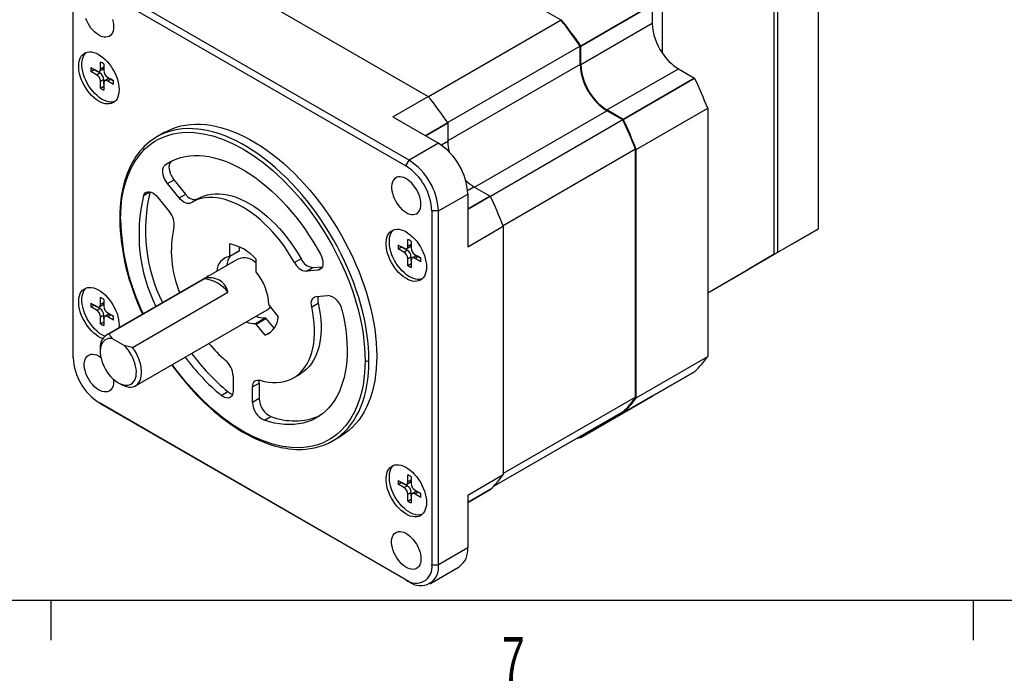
# Model space of a CAD drawing. Extents: x 11 to 421, y 5 to 275.
# Tile 2 of 13: x 64 to 118, y 6 to 41. Entities that reach past the tile are written whole.
import ezdxf
from ezdxf.enums import TextEntityAlignment as Align

# ---------------------------------------------------------------- set-up
doc = ezdxf.new("R2010")
doc.units = 0
doc.layers.get('0').update_dxf_attribs({"linetype": 'CONTINUOUS'})

msp = doc.modelspace()

# ---------------------------------------------------------------- linework, layer by layer
at = {"color": 7, "linetype": 'CONTINUOUS'}
for p, q in [((107.536, 30.131), (107.536, 48.503)), ((105.132, 28.743), (105.132, 47.116)), ((105.309, 47.218), (105.309, 28.845)), ((74.709, 44.044), (86.376, 37.308)), ((85.333, 33.849), (68.716, 43.442)), ((68.539, 43.135), (85.156, 33.543)), ((67.125, 23.13), (67.125, 42.319)), ((98.52, 42.278), (94.649, 40.043)), ((94.649, 40.043), (98.52, 42.278)), ((98.52, 42.278), (98.52, 41.257)), ((99.051, 42.707), (99.051, 39.676)), ((93.579, 41.437), (92.563, 42.023)), ((93.579, 41.437), (86.392, 37.288)), ((98.52, 41.257), (94.649, 39.022)), ((94.614, 40.043), (87.426, 35.894)), ((94.614, 39.043), (94.614, 40.043)), ((94.649, 39.022), (94.649, 40.043)), ((68.603, 38.812), (68.603, 39.172)), ((68.78, 39.07), (68.78, 38.71)), ((68.079, 38.869), (68.391, 38.689)), ((68.079, 38.665), (68.256, 38.767)), ((68.391, 38.485), (68.079, 38.665)), ((68.567, 38.587), (68.256, 38.767)), ((68.391, 38.485), (68.567, 38.587)), ((68.541, 38.674), (68.717, 38.776)), ((68.603, 38.812), (68.78, 38.914)), ((96.063, 36.573), (99.935, 38.808)), ((99.935, 38.808), (100.818, 38.298)), ((68.78, 38.22), (68.603, 38.118)), ((68.603, 37.758), (68.603, 38.118)), ((68.78, 38.016), (68.78, 38.22)), ((68.78, 38.016), (68.78, 37.656)), ((69.018, 38.255), (68.842, 38.153)), ((68.992, 38.342), (69.304, 38.162)), ((69.168, 38.24), (68.992, 38.138)), ((69.304, 37.958), (68.992, 38.138)), ((69.304, 38.162), (69.168, 38.24)), ((100.818, 38.298), (96.947, 36.063)), ((96.947, 36.063), (100.819, 38.297)), ((68.603, 37.758), (68.78, 37.86)), ((84.449, 36.196), (86.376, 37.308)), ((96.947, 36.063), (96.063, 36.573)), ((96.929, 36.032), (96.063, 36.532)), ((97.654, 34.43), (101.526, 36.665)), ((101.526, 36.665), (101.526, 23.192)), ((84.449, 36.196), (86.924, 34.767)), ((87.437, 35.879), (87.437, 34.859)), ((96.929, 36.032), (89.742, 31.883)), ((72.086, 35.361), (71.661, 35.116)), ((71.661, 35.116), (71.651, 35.109)), ((86.924, 34.767), (85.333, 33.849)), ((97.619, 34.439), (90.432, 30.29)), ((97.619, 20.988), (97.619, 34.439)), ((97.654, 20.957), (97.654, 34.43)), ((72.463, 33.805), (72.11, 33.6)), ((72.463, 33.805), (72.498, 33.829)), ((85.156, 33.543), (85.333, 33.849)), ((72.239, 32.586), (72.592, 32.79)), ((72.867, 31.805), (72.239, 32.586)), ((73.221, 32.009), (72.592, 32.79)), ((88.851, 32.409), (89.734, 31.899)), ((71.709, 31.832), (72.337, 31.05)), ((72.867, 31.805), (73.221, 32.009)), ((73.921, 31.773), (73.568, 31.569)), ((86.924, 31.093), (88.515, 32.012)), ((88.515, 32.012), (88.515, 29.154)), ((86.924, 31.093), (86.57, 31.093)), ((86.57, 31.093), (86.57, 11.904)), ((86.924, 11.904), (86.924, 31.093)), ((88.515, 29.154), (90.442, 30.266)), ((90.442, 30.266), (90.442, 16.793)), ((107.536, 30.131), (105.309, 28.845)), ((106.122, 29.315), (107.536, 30.131)), ((85.269, 29.19), (85.269, 29.551)), ((85.446, 29.448), (85.446, 29.088)), ((75.6, 28.628), (76.13, 28.935)), ((75.61, 28.651), (75.61, 29.305)), ((75.61, 28.651), (76.141, 28.957)), ((76.141, 28.957), (76.141, 29.144)), ((84.745, 29.248), (85.057, 29.068)), ((84.745, 29.044), (84.922, 29.146)), ((85.057, 28.864), (84.745, 29.044)), ((85.234, 28.966), (84.922, 29.146)), ((85.057, 28.864), (85.234, 28.966)), ((85.207, 29.053), (85.384, 29.155)), ((85.269, 29.19), (85.446, 29.292)), ((106.122, 29.315), (103.894, 28.029)), ((105.309, 28.845), (103.894, 28.029)), ((76.054, 28.486), (68.912, 24.364)), ((77.024, 28.489), (77.024, 27.835)), ((79.474, 28.505), (79.12, 28.301)), ((85.446, 28.598), (85.269, 28.496)), ((85.269, 28.136), (85.269, 28.496)), ((85.446, 28.394), (85.446, 28.598)), ((85.446, 28.394), (85.446, 28.034)), ((85.685, 28.634), (85.508, 28.532)), ((85.658, 28.721), (85.97, 28.541)), ((85.835, 28.619), (85.658, 28.517)), ((85.97, 28.337), (85.658, 28.517)), ((85.97, 28.541), (85.835, 28.619)), ((101.526, 26.662), (105.132, 28.743)), ((105.132, 28.743), (103.718, 27.927)), ((79.768, 27.821), (80.121, 28.025)), ((80.396, 27.877), (79.768, 27.821)), ((80.121, 28.025), (80.632, 28.071)), ((85.269, 28.136), (85.446, 28.238)), ((101.526, 26.661), (103.718, 27.927)), ((103.894, 28.029), (103.894, 28.029)), ((74.247, 27.411), (69.074, 24.425)), ((74.395, 27.576), (74.493, 27.585)), ((74.401, 27.532), (74.395, 27.576)), ((68.603, 26.033), (68.603, 26.393)), ((68.78, 26.291), (68.78, 25.931)), ((70.337, 23.696), (75.51, 26.682)), ((80.298, 26.454), (80.926, 26.51)), ((68.079, 26.09), (68.391, 25.91)), ((68.079, 25.886), (68.256, 25.988)), ((68.391, 25.706), (68.079, 25.886)), ((68.567, 25.808), (68.256, 25.988)), ((68.391, 25.706), (68.567, 25.808)), ((68.541, 25.896), (68.717, 25.998)), ((68.603, 26.033), (68.78, 26.135)), ((70.5, 21.614), (77.641, 25.737)), ((77.749, 25.967), (78.24, 25.357)), ((80.054, 25.895), (80.407, 26.099)), ((68.78, 25.441), (68.603, 25.339)), ((68.603, 24.979), (68.603, 25.339)), ((68.78, 25.237), (68.78, 25.441)), ((68.78, 25.237), (68.78, 24.877)), ((69.018, 25.476), (68.842, 25.374)), ((68.992, 25.563), (69.304, 25.383)), ((69.168, 25.461), (68.992, 25.359)), ((69.304, 25.179), (68.992, 25.359)), ((69.304, 25.383), (69.168, 25.461)), ((77.007, 24.982), (77.537, 25.288)), ((77.042, 24.961), (77.572, 25.267)), ((77.572, 25.267), (78.01, 24.723)), ((68.603, 24.979), (68.78, 25.081)), ((69.61, 24.9), (69.604, 24.763)), ((77.533, 24.351), (77.042, 24.961)), ((69.883, 23.795), (69.246, 24.162)), ((77.835, 24.526), (77.533, 24.351)), ((68.583, 23.637), (68.583, 23.473)), ((97.654, 20.957), (101.526, 23.192)), ((75.787, 22.157), (75.787, 21.32)), ((79.067, 22.042), (79.421, 22.246)), ((96.947, 20.14), (100.819, 22.375)), ((100.819, 22.375), (96.947, 20.14)), ((69.564, 21.774), (69.706, 21.693)), ((76.848, 21.545), (77.201, 21.749)), ((76.848, 20.707), (76.848, 21.545)), ((77.201, 21.749), (77.201, 20.912)), ((75.147, 21.09), (75.5, 21.294)), ((77.201, 20.912), (76.848, 20.707)), ((97.619, 20.988), (90.442, 16.845)), ((94.649, 18.813), (98.52, 21.048)), ((98.52, 21.048), (94.649, 18.813)), ((98.52, 21.048), (98.52, 21.048)), ((85.156, 11.088), (68.539, 20.681)), ((68.539, 20.681), (68.716, 20.578)), ((68.716, 20.578), (85.333, 10.986)), ((77.488, 19.739), (77.841, 19.943)), ((96.929, 20.191), (89.881, 16.122)), ((96.894, 20.171), (96.947, 20.14)), ((81.186, 18.618), (81.61, 18.862)), ((94.614, 18.854), (89.88, 16.121)), ((94.614, 18.854), (94.614, 18.854)), ((94.649, 18.813), (94.649, 18.875)), ((81.108, 18.574), (81.186, 18.618)), ((85.269, 16.412), (85.269, 16.772)), ((85.446, 16.67), (85.446, 16.31)), ((88.515, 15.681), (90.442, 16.793)), ((84.745, 16.469), (85.057, 16.289)), ((84.745, 16.265), (84.922, 16.367)), ((85.057, 16.085), (84.745, 16.265)), ((85.234, 16.187), (84.922, 16.367)), ((85.057, 16.085), (85.234, 16.187)), ((85.207, 16.274), (85.384, 16.376)), ((85.269, 16.412), (85.446, 16.514)), ((85.446, 15.82), (85.269, 15.718)), ((85.269, 15.357), (85.269, 15.718)), ((85.446, 15.615), (85.446, 15.82)), ((85.446, 15.615), (85.446, 15.255)), ((85.685, 15.855), (85.508, 15.753)), ((85.658, 15.942), (85.97, 15.762)), ((85.835, 15.84), (85.658, 15.738)), ((85.97, 15.558), (85.658, 15.738)), ((85.97, 15.762), (85.835, 15.84)), ((88.515, 15.272), (89.735, 15.977)), ((88.515, 15.681), (88.515, 12.823)), ((85.269, 15.357), (85.446, 15.459)), ((88.515, 12.823), (86.924, 11.904)), ((86.458, 10.874), (88.049, 11.793)), ((86.57, 11.904), (86.924, 11.904)), ((85.333, 10.986), (85.156, 11.088)), ((415.957, 9.959), (15.907, 9.959)), ((65.907, 9.959), (65.907, 7.805)), ((115.913, 9.959), (115.913, 7.805))]:
    msp.add_line(p, q, dxfattribs=at)
at = {"color": 8, "linetype": 'CONTINUOUS'}
for p, q in [((94.614, 39.043), (87.437, 34.9)), ((88.886, 32.389), (96.063, 36.532)), ((87.436, 35.88), (86.217, 35.176)), ((86.217, 35.175), (87.437, 35.879)), ((87.437, 34.859), (87.092, 34.66)), ((70.939, 31.935), (71.279, 32.131)), ((88.506, 32.21), (88.851, 32.409)), ((88.515, 31.195), (89.735, 31.899)), ((89.734, 31.899), (88.515, 31.195)), ((80.59, 27.989), (80.396, 27.877)), ((89.735, 15.977), (88.515, 15.272))]:
    msp.add_line(p, q, dxfattribs=at)
at = {"color": 7, "linetype": 'CONTINUOUS'}
for points in [[(69.31, 41.086), (69.303, 40.968), (69.282, 40.86), (69.247, 40.764), (69.199, 40.682), (69.139, 40.615), (69.067, 40.566), (68.986, 40.533), (68.897, 40.519), (68.8, 40.523), (68.699, 40.545), (68.594, 40.585), (68.488, 40.642), (68.382, 40.716), (68.279, 40.804), (68.18, 40.905), (68.086, 41.018), (68.001, 41.14), (67.924, 41.27), (67.859, 41.404), (67.804, 41.541)], [(69.247, 41.481), (69.282, 41.345), (69.303, 41.212), (69.31, 41.086)], [(69.61, 37.679), (69.603, 37.539), (69.582, 37.409), (69.547, 37.29), (69.498, 37.185), (69.436, 37.095), (69.363, 37.021), (69.278, 36.963), (69.184, 36.923), (69.08, 36.901), (68.97, 36.898), (68.853, 36.912), (68.732, 36.946), (68.608, 36.997), (68.483, 37.065), (68.358, 37.149), (68.236, 37.248), (68.117, 37.362), (68.003, 37.488), (67.896, 37.624), (67.797, 37.77), (67.707, 37.922), (67.628, 38.08), (67.56, 38.24), (67.505, 38.402), (67.463, 38.562), (67.434, 38.719), (67.42, 38.871), (67.42, 39.016), (67.434, 39.151), (67.463, 39.275), (67.505, 39.387), (67.56, 39.485), (67.628, 39.567), (67.707, 39.634), (67.797, 39.683), (67.896, 39.714), (68.003, 39.726), (68.117, 39.721), (68.236, 39.697), (68.358, 39.654), (68.483, 39.595), (68.608, 39.519), (68.732, 39.426), (68.853, 39.32), (68.97, 39.2), (69.08, 39.069), (69.184, 38.928), (69.278, 38.778), (69.363, 38.623), (69.436, 38.464), (69.498, 38.302), (69.547, 38.141), (69.582, 37.982), (69.603, 37.827), (69.61, 37.679)], [(69.373, 37.029), (69.36, 37.025), (69.257, 37.003), (69.146, 37), (69.03, 37.015), (68.909, 37.048), (68.785, 37.099), (68.66, 37.167), (68.535, 37.251), (68.413, 37.351), (68.294, 37.464), (68.18, 37.59), (68.073, 37.726), (67.973, 37.872), (67.884, 38.024), (67.804, 38.182), (67.737, 38.342), (67.682, 38.504), (67.64, 38.664), (67.611, 38.821), (67.597, 38.973), (67.597, 39.118), (67.611, 39.253), (67.64, 39.377), (67.682, 39.489), (67.737, 39.587), (67.804, 39.67), (67.833, 39.696)], [(72.086, 35.361), (72.251, 35.45), (72.479, 35.553), (72.717, 35.639), (72.964, 35.708), (73.218, 35.758), (73.48, 35.791), (73.749, 35.806), (74.024, 35.803), (74.306, 35.781), (74.592, 35.742), (74.883, 35.685), (75.179, 35.61), (75.477, 35.518), (75.779, 35.408), (76.083, 35.28), (76.388, 35.136), (76.694, 34.976), (77.001, 34.799), (77.307, 34.606), (77.613, 34.397), (77.916, 34.174), (78.218, 33.935), (78.517, 33.683), (78.812, 33.417), (79.103, 33.138), (79.39, 32.846), (79.671, 32.543), (79.946, 32.228), (80.215, 31.903), (80.477, 31.568), (80.732, 31.223), (80.978, 30.87), (81.216, 30.51), (81.445, 30.142), (81.664, 29.768), (81.873, 29.388), (82.072, 29.004), (82.26, 28.616), (82.437, 28.224), (82.602, 27.831), (82.756, 27.435), (82.897, 27.04), (83.025, 26.644), (83.141, 26.249), (83.244, 25.856), (83.333, 25.466), (83.409, 25.079), (83.471, 24.696), (83.52, 24.319), (83.555, 23.947), (83.576, 23.581), (83.583, 23.223), (83.576, 22.873), (83.555, 22.532), (83.52, 22.201), (83.471, 21.879), (83.409, 21.568), (83.333, 21.269), (83.244, 20.982), (83.141, 20.708), (83.025, 20.447), (82.897, 20.199), (82.756, 19.967), (82.602, 19.748), (82.437, 19.546), (82.26, 19.358), (82.072, 19.187), (81.873, 19.032), (81.664, 18.895), (81.61, 18.862)], [(69.688, 30.632), (69.695, 30.968), (69.714, 31.296), (69.747, 31.615), (69.799, 31.964), (69.868, 32.3), (69.953, 32.623), (70.094, 33.036), (70.263, 33.419), (70.473, 33.793), (70.727, 34.147), (71.014, 34.46), (71.186, 34.614), (71.366, 34.754), (71.555, 34.88), (71.752, 34.992), (71.958, 35.089), (72.244, 35.196), (72.543, 35.277), (72.865, 35.333), (73.198, 35.361), (73.672, 35.352), (74.169, 35.288), (74.686, 35.167), (75.221, 34.988), (75.766, 34.752), (76.317, 34.46), (76.868, 34.116), (77.414, 33.722), (77.949, 33.283), (78.466, 32.807), (78.963, 32.298), (79.437, 31.759), (79.879, 31.206), (80.292, 30.637), (80.676, 30.057), (80.932, 29.637), (81.175, 29.21), (81.405, 28.777), (81.621, 28.337), (81.862, 27.801), (82.08, 27.262), (82.276, 26.72), (82.431, 26.236), (82.566, 25.754), (82.681, 25.275), (82.767, 24.854), (82.835, 24.438), (82.888, 24.029), (82.92, 23.672), (82.94, 23.322), (82.946, 22.979)], [(71.634, 35.099), (71.439, 34.975), (71.256, 34.839), (71.106, 34.712), (70.974, 34.588), (70.854, 34.462), (70.743, 34.335), (70.643, 34.209), (70.526, 34.047), (70.421, 33.884), (70.305, 33.682), (70.187, 33.447), (70.115, 33.286), (70.049, 33.12), (69.989, 32.957), (69.943, 32.817), (69.909, 32.703), (69.872, 32.572), (69.83, 32.405), (69.798, 32.257), (69.77, 32.117), (69.746, 31.985), (69.727, 31.862), (69.708, 31.722), (69.686, 31.535), (69.666, 31.3), (69.65, 31.018), (69.644, 30.694)], [(71.661, 35.116), (71.651, 35.11), (71.646, 35.107)], [(72.11, 33.6), (72.307, 33.728), (72.515, 33.837), (72.733, 33.928), (72.96, 34.001), (73.195, 34.055), (73.439, 34.091), (73.69, 34.107), (73.948, 34.105), (74.212, 34.084), (74.482, 34.044), (74.756, 33.985), (75.035, 33.908), (75.316, 33.813), (75.6, 33.699), (75.886, 33.568), (76.174, 33.419), (76.461, 33.253), (76.748, 33.07), (77.034, 32.871), (77.319, 32.657), (77.6, 32.427), (77.878, 32.183), (78.153, 31.925), (78.422, 31.654), (78.686, 31.37), (78.944, 31.074), (79.195, 30.768), (79.439, 30.451), (79.675, 30.124), (79.902, 29.79), (80.12, 29.447), (80.328, 29.098), (80.525, 28.742)], [(72.592, 32.79), (72.515, 32.897), (72.449, 33.013), (72.396, 33.133), (72.357, 33.255), (72.334, 33.374), (72.327, 33.486), (72.338, 33.588), (72.364, 33.677), (72.407, 33.75), (72.463, 33.805)], [(72.239, 32.586), (72.162, 32.693), (72.095, 32.809), (72.042, 32.929), (72.003, 33.051), (71.98, 33.17), (71.974, 33.282), (71.984, 33.384), (72.011, 33.473), (72.053, 33.546), (72.11, 33.6)], [(85.976, 31.465), (85.969, 31.591), (85.948, 31.724), (85.913, 31.86), (85.865, 31.997), (85.805, 32.133), (85.734, 32.265), (85.653, 32.391), (85.563, 32.509), (85.467, 32.616), (85.365, 32.711), (85.261, 32.792), (85.154, 32.857), (85.049, 32.906), (84.945, 32.937), (84.846, 32.95), (84.753, 32.945), (84.667, 32.922), (84.591, 32.881), (84.525, 32.822), (84.471, 32.748), (84.429, 32.659), (84.401, 32.557), (84.387, 32.443), (84.387, 32.321), (84.401, 32.191), (84.429, 32.056), (84.471, 31.919), (84.525, 31.783), (84.591, 31.648), (84.667, 31.519), (84.753, 31.397), (84.846, 31.284), (84.945, 31.183), (85.049, 31.094), (85.154, 31.021), (85.261, 30.964), (85.365, 30.924), (85.467, 30.902), (85.563, 30.898), (85.653, 30.912), (85.734, 30.944), (85.805, 30.994), (85.865, 31.061), (85.913, 31.142), (85.948, 31.238), (85.969, 31.346), (85.976, 31.465)], [(70.939, 31.935), (70.976, 32.014), (71.028, 32.075), (71.093, 32.116), (71.169, 32.137), (71.254, 32.136), (71.344, 32.113), (71.438, 32.07), (71.532, 32.007), (71.623, 31.927), (71.709, 31.832)], [(73.514, 31.537), (73.448, 31.508), (73.374, 31.497), (73.292, 31.506), (73.207, 31.533), (73.119, 31.578), (73.031, 31.639), (72.947, 31.715), (72.867, 31.805)], [(79.12, 28.301), (78.948, 28.594), (78.766, 28.881), (78.574, 29.16), (78.374, 29.43), (78.166, 29.69), (77.95, 29.938), (77.729, 30.175), (77.502, 30.399), (77.271, 30.609), (77.035, 30.805), (76.798, 30.985), (76.558, 31.149), (76.317, 31.296), (76.077, 31.427), (75.837, 31.539), (75.599, 31.634), (75.364, 31.71), (75.133, 31.767), (74.906, 31.805), (74.684, 31.824), (74.469, 31.824), (74.261, 31.804), (74.06, 31.766), (73.869, 31.708), (73.687, 31.632), (73.514, 31.537)], [(73.921, 31.773), (74.04, 31.836), (74.222, 31.912), (74.414, 31.97), (74.614, 32.008), (74.822, 32.028), (75.038, 32.028), (75.259, 32.009), (75.486, 31.971), (75.718, 31.914), (75.953, 31.838), (76.191, 31.743), (76.43, 31.631), (76.671, 31.5), (76.911, 31.353), (77.151, 31.189), (77.389, 31.009), (77.624, 30.813), (77.856, 30.603), (78.083, 30.379), (78.304, 30.143), (78.519, 29.894), (78.727, 29.634), (78.928, 29.364), (79.119, 29.085), (79.302, 28.798), (79.474, 28.505)], [(86.277, 28.058), (86.27, 27.917), (86.248, 27.787), (86.213, 27.669), (86.164, 27.564), (86.103, 27.474), (86.029, 27.399), (85.945, 27.342), (85.85, 27.302), (85.747, 27.28), (85.636, 27.276), (85.52, 27.291), (85.399, 27.324), (85.275, 27.375), (85.15, 27.443), (85.025, 27.528), (84.902, 27.627), (84.783, 27.74), (84.669, 27.866), (84.562, 28.003), (84.463, 28.148), (84.373, 28.301), (84.294, 28.458), (84.227, 28.619), (84.171, 28.78), (84.129, 28.941), (84.101, 29.098), (84.087, 29.25), (84.087, 29.394), (84.101, 29.53), (84.129, 29.654), (84.171, 29.766), (84.227, 29.864), (84.294, 29.946), (84.373, 30.012), (84.463, 30.061), (84.562, 30.092), (84.669, 30.105), (84.783, 30.099), (84.902, 30.075), (85.025, 30.033), (85.15, 29.974), (85.275, 29.897), (85.399, 29.805), (85.52, 29.698), (85.636, 29.579), (85.747, 29.447), (85.85, 29.306), (85.945, 29.157), (86.029, 29.002), (86.103, 28.842), (86.164, 28.681), (86.213, 28.52), (86.248, 28.361), (86.27, 28.206), (86.277, 28.058)], [(86.039, 27.408), (86.027, 27.404), (85.924, 27.382), (85.813, 27.378), (85.696, 27.393), (85.575, 27.426), (85.451, 27.477), (85.326, 27.545), (85.202, 27.63), (85.079, 27.729), (84.96, 27.843), (84.846, 27.968), (84.739, 28.105), (84.64, 28.25), (84.55, 28.403), (84.471, 28.56), (84.403, 28.721), (84.348, 28.883), (84.306, 29.043), (84.278, 29.2), (84.263, 29.352), (84.263, 29.496), (84.278, 29.632), (84.306, 29.756), (84.348, 29.868), (84.403, 29.966), (84.471, 30.048), (84.499, 30.075)], [(80.525, 28.742), (80.582, 28.623), (80.624, 28.501), (80.651, 28.381), (80.661, 28.267), (80.654, 28.162), (80.631, 28.07), (80.593, 27.993), (80.539, 27.934), (80.473, 27.895), (80.396, 27.877)], [(68.716, 24.172), (68.608, 24.218), (68.483, 24.286), (68.358, 24.37), (68.236, 24.47), (68.117, 24.583), (68.003, 24.709), (67.896, 24.845), (67.797, 24.991), (67.707, 25.143), (67.628, 25.301), (67.56, 25.461), (67.505, 25.623), (67.463, 25.783), (67.434, 25.94), (67.42, 26.092), (67.42, 26.237), (67.434, 26.372), (67.463, 26.496), (67.505, 26.608), (67.56, 26.706), (67.628, 26.789), (67.707, 26.855), (67.797, 26.904), (67.896, 26.935), (68.003, 26.947), (68.117, 26.942), (68.236, 26.918), (68.358, 26.876), (68.483, 26.816), (68.608, 26.74), (68.732, 26.648), (68.853, 26.541), (68.97, 26.421), (69.08, 26.29), (69.184, 26.149), (69.278, 25.999), (69.363, 25.844), (69.436, 25.685), (69.498, 25.523), (69.547, 25.362), (69.582, 25.203), (69.603, 25.049), (69.61, 24.9), (69.61, 24.9)], [(68.826, 24.301), (68.785, 24.32), (68.66, 24.388), (68.535, 24.472), (68.413, 24.572), (68.294, 24.685), (68.18, 24.811), (68.073, 24.947), (67.973, 25.093), (67.884, 25.245), (67.804, 25.403), (67.737, 25.563), (67.682, 25.725), (67.64, 25.885), (67.611, 26.043), (67.597, 26.194), (67.597, 26.339), (67.611, 26.474), (67.64, 26.599), (67.682, 26.71), (67.737, 26.808), (67.804, 26.891), (67.833, 26.917)], [(80.054, 25.895), (80.036, 26.005), (80.033, 26.108), (80.045, 26.202), (80.071, 26.284), (80.111, 26.352), (80.163, 26.403), (80.226, 26.438), (80.298, 26.454)], [(77.251, 21.907), (77.483, 21.848), (77.71, 21.808), (77.932, 21.788), (78.148, 21.786), (78.356, 21.804), (78.557, 21.841), (78.75, 21.897), (78.933, 21.972), (79.106, 22.065), (79.268, 22.177), (79.419, 22.306), (79.559, 22.452), (79.685, 22.616), (79.799, 22.795), (79.9, 22.989), (79.987, 23.199), (80.059, 23.422), (80.118, 23.658), (80.161, 23.906), (80.191, 24.165), (80.205, 24.434), (80.204, 24.712), (80.189, 24.999), (80.158, 25.292), (80.113, 25.591), (80.054, 25.895)], [(81.695, 25.726), (81.778, 25.36), (81.846, 24.998), (81.899, 24.641), (81.939, 24.289), (81.964, 23.944), (81.974, 23.606), (81.97, 23.277), (81.951, 22.957), (81.917, 22.646), (81.869, 22.347), (81.807, 22.058), (81.73, 21.783), (81.64, 21.52), (81.535, 21.27), (81.418, 21.035), (81.287, 20.815), (81.143, 20.611), (80.987, 20.422), (80.818, 20.25), (80.638, 20.095), (80.447, 19.957), (80.245, 19.837), (80.034, 19.735), (79.812, 19.651), (79.582, 19.586), (79.343, 19.539), (79.096, 19.511), (78.842, 19.502), (78.581, 19.512), (78.315, 19.541), (78.043, 19.588), (77.767, 19.654), (77.488, 19.739)], [(80.407, 26.099), (80.467, 25.795), (80.512, 25.496), (80.542, 25.203), (80.558, 24.917), (80.558, 24.638), (80.544, 24.369), (80.515, 24.11), (80.471, 23.862), (80.413, 23.626), (80.34, 23.403), (80.253, 23.193), (80.153, 22.999), (80.039, 22.82), (79.912, 22.657), (79.773, 22.51), (79.622, 22.381), (79.46, 22.269), (79.421, 22.246)], [(69.246, 24.162), (69.138, 24.174), (69.035, 24.167), (68.941, 24.142), (68.855, 24.099), (68.779, 24.039), (68.714, 23.963), (68.662, 23.872), (68.622, 23.768), (68.596, 23.651), (68.584, 23.523), (68.586, 23.386), (68.602, 23.243), (68.632, 23.095), (68.674, 22.944), (68.73, 22.793), (68.798, 22.643), (68.876, 22.497), (68.964, 22.357), (69.061, 22.225), (69.166, 22.102), (69.275, 21.991), (69.389, 21.893), (69.506, 21.81), (69.623, 21.742), (69.74, 21.691), (69.854, 21.658), (69.963, 21.642), (70.067, 21.644), (70.164, 21.664), (70.253, 21.702), (70.331, 21.758), (70.399, 21.829), (70.454, 21.917), (70.497, 22.018), (70.527, 22.132), (70.543, 22.257), (70.545, 22.391), (70.532, 22.533), (70.506, 22.68), (70.467, 22.83), (70.415, 22.982), (70.35, 23.132), (70.274, 23.279), (70.188, 23.421), (70.094, 23.556), (69.991, 23.681), (69.883, 23.795)], [(69.074, 24.425), (69.149, 24.292), (69.246, 24.162)], [(69.706, 21.693), (69.769, 21.658), (69.895, 21.602), (70.019, 21.563), (70.139, 21.543), (70.253, 21.541), (70.36, 21.558), (70.459, 21.593), (70.548, 21.645), (70.626, 21.715), (70.693, 21.801), (70.747, 21.903), (70.788, 22.018), (70.815, 22.146), (70.827, 22.284), (70.826, 22.431), (70.81, 22.586), (70.78, 22.745), (70.736, 22.908), (70.679, 23.072), (70.61, 23.235), (70.529, 23.394), (70.438, 23.549), (70.337, 23.696)], [(70.337, 23.696), (70.107, 23.739), (69.883, 23.795)], [(69.303, 21.966), (69.31, 21.84), (69.303, 21.722), (69.282, 21.614), (69.247, 21.518), (69.199, 21.436), (69.139, 21.37), (69.067, 21.32), (68.986, 21.287), (68.897, 21.273), (68.8, 21.277), (68.699, 21.299), (68.594, 21.339), (68.488, 21.397), (68.382, 21.47), (68.279, 21.558), (68.18, 21.659), (68.086, 21.772), (68.001, 21.894), (67.924, 22.024), (67.859, 22.158), (67.804, 22.295), (67.763, 22.432), (67.735, 22.566), (67.721, 22.696), (67.721, 22.819), (67.735, 22.932), (67.763, 23.034), (67.804, 23.123), (67.859, 23.198), (67.924, 23.256), (68.001, 23.297), (68.086, 23.321), (68.18, 23.326), (68.279, 23.313), (68.382, 23.282), (68.488, 23.233), (68.594, 23.167), (68.619, 23.149)], [(72.468, 22.75), (72.527, 22.665), (72.936, 22.126), (73.364, 21.611), (73.808, 21.124), (74.266, 20.665), (74.743, 20.233), (75.237, 19.83), (75.739, 19.465), (76.011, 19.286), (76.253, 19.137), (76.491, 19.001), (76.762, 18.857), (77.066, 18.712), (77.377, 18.579), (77.689, 18.463), (77.893, 18.397), (78.082, 18.342), (78.244, 18.301), (78.381, 18.269), (78.508, 18.244), (78.663, 18.217), (78.837, 18.193), (79.035, 18.173), (79.223, 18.161), (79.389, 18.158), (79.533, 18.161), (79.74, 18.173), (79.966, 18.2), (80.212, 18.244), (80.464, 18.309), (80.718, 18.396), (80.962, 18.501), (81.186, 18.618)], [(76.848, 21.545), (76.855, 21.642), (76.877, 21.728), (76.912, 21.8), (76.96, 21.857), (77.02, 21.897), (77.09, 21.919), (77.167, 21.923), (77.251, 21.907)], [(77.201, 21.749), (77.208, 21.846), (77.224, 21.914)], [(100.819, 22.375), (100.819, 22.375), (100.819, 22.375)], [(75.787, 21.32), (75.779, 21.216), (75.754, 21.126), (75.713, 21.051), (75.658, 20.994), (75.591, 20.957), (75.512, 20.942), (75.426, 20.948), (75.335, 20.975), (75.24, 21.023), (75.147, 21.09)], [(94.45, 18.759), (94.521, 18.778), (94.649, 18.813)], [(86.277, 15.279), (86.27, 15.139), (86.248, 15.009), (86.213, 14.89), (86.164, 14.785), (86.103, 14.695), (86.029, 14.62), (85.945, 14.563), (85.85, 14.523), (85.747, 14.501), (85.636, 14.497), (85.52, 14.512), (85.399, 14.545), (85.275, 14.596), (85.15, 14.664), (85.025, 14.749), (84.902, 14.848), (84.783, 14.962), (84.669, 15.087), (84.562, 15.224), (84.463, 15.369), (84.373, 15.522), (84.294, 15.679), (84.227, 15.84), (84.171, 16.002), (84.129, 16.162), (84.101, 16.319), (84.087, 16.471), (84.087, 16.615), (84.101, 16.751), (84.129, 16.875), (84.171, 16.987), (84.227, 17.085), (84.294, 17.167), (84.373, 17.233), (84.463, 17.282), (84.562, 17.313), (84.669, 17.326), (84.783, 17.32), (84.902, 17.296), (85.025, 17.254), (85.15, 17.195), (85.275, 17.118), (85.399, 17.026), (85.52, 16.92), (85.636, 16.8), (85.747, 16.669), (85.85, 16.527), (85.945, 16.378), (86.029, 16.223), (86.103, 16.063), (86.164, 15.902), (86.213, 15.741), (86.248, 15.582), (86.27, 15.427), (86.277, 15.279)], [(86.039, 14.629), (86.027, 14.625), (85.924, 14.603), (85.813, 14.599), (85.696, 14.614), (85.575, 14.647), (85.451, 14.698), (85.326, 14.766), (85.202, 14.851), (85.079, 14.95), (84.96, 15.064), (84.846, 15.189), (84.739, 15.326), (84.64, 15.471), (84.55, 15.624), (84.471, 15.781), (84.403, 15.942), (84.348, 16.104), (84.306, 16.264), (84.278, 16.421), (84.263, 16.573), (84.263, 16.717), (84.278, 16.853), (84.306, 16.977), (84.348, 17.089), (84.403, 17.187), (84.471, 17.269), (84.499, 17.296)], [(89.735, 15.977), (89.735, 15.977), (89.735, 15.977)], [(85.976, 12.219), (85.969, 12.1), (85.948, 11.992), (85.913, 11.897), (85.865, 11.815), (85.805, 11.748), (85.734, 11.698), (85.653, 11.666), (85.563, 11.652), (85.467, 11.656), (85.365, 11.678), (85.261, 11.718), (85.154, 11.775), (85.049, 11.849), (84.945, 11.937), (84.846, 12.038), (84.753, 12.151), (84.667, 12.273), (84.591, 12.402), (84.525, 12.537), (84.471, 12.674), (84.429, 12.81), (84.401, 12.945), (84.387, 13.075), (84.387, 13.198), (84.401, 13.311), (84.429, 13.413), (84.471, 13.502), (84.525, 13.576), (84.591, 13.635), (84.667, 13.676), (84.753, 13.699), (84.846, 13.705), (84.945, 13.691), (85.049, 13.66), (85.154, 13.611), (85.261, 13.546), (85.365, 13.465), (85.467, 13.37), (85.563, 13.263), (85.653, 13.145), (85.734, 13.019), (85.805, 12.887), (85.865, 12.751), (85.913, 12.614), (85.948, 12.478), (85.969, 12.345), (85.976, 12.219)]]:
    msp.add_lwpolyline(points, dxfattribs=at)
at = {"color": 8, "linetype": 'CONTINUOUS'}
for points in [[(83.159, 22.979), (83.152, 23.337), (83.131, 23.702), (83.096, 24.074), (83.047, 24.451), (82.985, 24.834), (82.909, 25.221), (82.819, 25.611), (82.717, 26.004), (82.601, 26.399), (82.472, 26.795), (82.331, 27.19), (82.178, 27.586), (82.013, 27.979), (81.836, 28.371), (81.648, 28.759), (81.449, 29.143), (81.24, 29.523), (81.021, 29.897), (80.792, 30.265), (80.554, 30.625), (80.307, 30.978), (80.053, 31.323), (79.791, 31.658), (79.522, 31.983), (79.247, 32.298), (78.965, 32.602), (78.679, 32.893), (78.388, 33.172), (78.092, 33.438), (77.794, 33.69), (77.492, 33.929), (77.188, 34.152), (76.883, 34.361), (76.577, 34.554), (76.27, 34.731), (75.964, 34.891), (75.658, 35.035), (75.355, 35.163), (75.053, 35.273), (74.754, 35.365), (74.459, 35.44), (74.168, 35.497), (73.881, 35.536), (73.6, 35.558), (73.325, 35.561), (73.056, 35.546), (72.794, 35.514), (72.539, 35.463), (72.293, 35.394), (72.055, 35.308), (71.826, 35.205), (71.661, 35.116)], [(82.946, 22.979), (82.94, 22.642), (82.92, 22.315), (82.888, 21.996), (82.835, 21.647), (82.766, 21.311), (82.681, 20.988), (82.541, 20.575), (82.371, 20.192), (82.161, 19.818), (81.907, 19.463), (81.621, 19.151), (81.449, 18.997), (81.268, 18.857), (81.08, 18.731), (80.882, 18.619), (80.676, 18.522), (80.39, 18.414), (80.092, 18.333), (79.77, 18.277), (79.437, 18.25), (78.962, 18.259), (78.466, 18.323), (77.949, 18.444), (77.414, 18.623), (76.868, 18.859), (76.317, 19.15), (75.766, 19.495), (75.221, 19.889), (74.686, 20.328), (74.169, 20.804), (73.672, 21.313), (73.198, 21.852), (72.756, 22.405), (72.494, 22.765)], [(81.186, 18.618), (81.24, 18.65), (81.449, 18.788), (81.648, 18.942), (81.836, 19.113), (82.013, 19.301), (82.178, 19.503), (82.331, 19.722), (82.472, 19.955), (82.601, 20.202), (82.717, 20.463), (82.819, 20.737), (82.909, 21.024), (82.985, 21.324), (83.047, 21.634), (83.096, 21.956), (83.131, 22.287), (83.152, 22.629), (83.159, 22.979)]]:
    msp.add_lwpolyline(points, dxfattribs=at)
at = {"color": 7, "linetype": 'CONTINUOUS'}
for centre, radius, start, end in [((72.459, 24.671), 26.966, 34.7546, 38.4436), ((72.409, 24.642), 27.052, 34.7029, 38.4717), ((101.502, 41.378), 2.984, 182.3191, 214.7684), ((94.648, 40.043), 0.00075, 2.3614, 35.8515), ((101.39, 41.173), 2.777, 212.6091, 238.396), ((68.283, 38.414), 0.823, 52.8769, 67.1285), ((97.761, 39.186), 3.15, 182.6055, 237.3945), ((97.711, 39.157), 3.065, 182.5242, 237.4758), ((68.895, 38.767), 0.823, 172.8754, 187.1246), ((68.473, 38.791), 0.131, 230.7967, 9.214), ((68.142, 38.097), 0.461, 2.6055, 57.3945), ((68.319, 38.199), 0.461, 2.6055, 57.3945), ((68.637, 38.896), 0.144, 304.0564, 7.2558), ((69.24, 38.731), 0.461, 182.6055, 237.3945), ((68.909, 38.037), 0.131, 50.7967, 189.214), ((69.081, 38.118), 0.151, 54.3824, 114.3071), ((68.487, 38.06), 0.823, 352.8754, 7.1246), ((100.818, 38.297), 0.00075, 24.148, 57.64), ((76.359, 26.737), 27.054, 21.5285, 25.2972), ((69.099, 38.414), 0.823, 232.8769, 247.1285), ((65.197, 20.478), 27.052, 34.7029, 38.4717), ((87.436, 35.879), 0.00075, 2.3626, 35.851), ((72.538, 24.531), 26.967, 21.5566, 25.2455), ((96.947, 36.062), 0.00075, 24.1478, 57.6401), ((72.488, 24.502), 27.054, 21.5285, 25.2972), ((85.061, 31.854), 3.458, 2.6055, 57.3945), ((89.822, 34.885), 2.386, 180.6293, 194.1788), ((83.47, 30.936), 3.458, 2.6055, 57.3945), ((83.508, 30.958), 3.065, 2.5242, 57.4758), ((90.066, 34.462), 2.385, 225.8152, 239.3729), ((79.889, 30.043), 8.849, 166.3636, 206.3078), ((79.528, 29.837), 8.841, 166.2685, 206.3179), ((73.724, 32.29), 0.576, 209.1979, 281.5592), ((89.734, 31.899), 0.00075, 24.1468, 57.6405), ((65.276, 20.338), 27.054, 21.5285, 25.2972), ((71.575, 30.373), 1.019, 350.7355, 41.6505), ((82.181, 30.935), 12.539, 181.1033, 205.6866), ((78.393, 28.928), 5.952, 167.5708, 202.3966), ((84.95, 28.792), 0.823, 52.8769, 67.1285), ((75.11, 26.806), 2.549, 41.3223, 78.6831), ((76.117, 28.954), 0.024, 304.026, 7.2861), ((85.562, 29.146), 0.823, 172.8754, 187.1246), ((85.14, 29.169), 0.131, 230.7967, 9.214), ((84.809, 28.475), 0.461, 2.6055, 57.3945), ((84.986, 28.577), 0.461, 2.6055, 57.3945), ((85.303, 29.274), 0.144, 304.0564, 7.2558), ((85.907, 29.109), 0.461, 182.6055, 237.3945), ((75.729, 27.824), 0.813, 99.5968, 179.6645), ((76.5, 28.042), 1.058, 145.1916, 174.9615), ((75.588, 28.648), 0.0221, 281.95, 9.0821), ((76.383, 27.616), 0.93, 46.3804, 110.6903), ((79.858, 28.619), 0.803, 203.3726, 263.5694), ((80.211, 28.823), 0.803, 203.3726, 263.5694), ((85.575, 28.415), 0.131, 50.7967, 189.214), ((85.747, 28.496), 0.151, 54.3824, 114.3071), ((85.153, 28.439), 0.823, 352.8754, 7.1246), ((77.101, 27.838), 0.0766, 182.6103, 219.3108), ((74.666, 25.846), 3.07, 3.1107, 39.3007), ((85.766, 28.792), 0.823, 232.8769, 247.1285), ((74.565, 26.505), 0.961, 10.6187, 109.3866), ((74.043, 25.599), 1.823, 36.43, 83.5754), ((68.283, 25.635), 0.823, 52.8769, 67.1285), ((81.05, 26.267), 0.664, 162.6969, 194.6652), ((80.767, 25.585), 0.939, 8.637, 80.2356), ((68.895, 25.988), 0.823, 172.8754, 187.1246), ((68.473, 26.012), 0.131, 230.7967, 9.214), ((68.142, 25.318), 0.461, 2.6055, 57.3945), ((68.319, 25.42), 0.461, 2.6055, 57.3945), ((68.637, 26.117), 0.144, 304.0564, 7.2558), ((69.24, 25.952), 0.461, 182.6055, 237.3945), ((77.36, 26.219), 0.558, 300.2762, 323.9372), ((77.808, 26.016), 0.0771, 183.1913, 219.7091), ((68.909, 25.258), 0.131, 50.7967, 189.214), ((69.081, 25.339), 0.151, 54.3824, 114.3071), ((68.487, 25.281), 0.823, 352.8754, 7.1246), ((77.493, 26.406), 1.119, 245.7547, 272.2855), ((77.082, 25.419), 1.16, 292.8788, 356.9199), ((77.534, 25.242), 0.0461, 33.6385, 85.6676), ((69.099, 25.635), 0.823, 232.8769, 247.1285), ((76.962, 26.1), 1.119, 245.7547, 272.2855), ((77.004, 24.936), 0.0461, 33.6385, 85.6676), ((69.309, 23.732), 0.732, 108.6925, 187.4615), ((80.641, 29.036), 8.016, 219.7448, 229.0148), ((70.187, 23.265), 3.065, 182.5242, 237.4758), ((82.754, 30.216), 11.881, 216.3934, 230.1883), ((83.107, 30.42), 11.881, 216.3934, 230.1883), ((74.613, 22.097), 1.175, 2.9348, 49.0211), ((83.053, 23.183), 0.23, 242.5691, 297.4309), ((96.607, 26.736), 6.063, 314.0009, 324.2207), ((75.929, 21.786), 0.652, 228.9766, 255.3949), ((78.294, 20.938), 1.093, 181.3798, 245.5311), ((92.719, 24.53), 6.046, 314.1426, 324.1429), ((92.736, 24.501), 6.063, 314.0009, 324.2207), ((98.52, 21.048), 0.000244, 304.7115, 6.5992), ((77.94, 20.734), 1.093, 181.3798, 245.5311), ((79.112, 23.246), 3.539, 248.9514, 292.9071), ((96.947, 20.14), 0.000231, 232.3288, 307.6827), ((94.649, 18.813), 0.000231, 292.3298, 7.6741), ((84.95, 16.014), 0.823, 52.8769, 67.1285), ((85.523, 20.338), 6.063, 314.0009, 324.2207), ((85.562, 16.367), 0.823, 172.8754, 187.1246), ((85.14, 16.391), 0.131, 230.7967, 9.214), ((84.809, 15.697), 0.461, 2.6055, 57.3945), ((84.986, 15.799), 0.461, 2.6055, 57.3945), ((85.303, 16.495), 0.144, 304.0564, 7.2558), ((85.907, 16.33), 0.461, 182.6055, 237.3945), ((85.575, 15.636), 0.131, 50.7967, 189.214), ((85.747, 15.717), 0.151, 54.3824, 114.3071), ((85.153, 15.66), 0.823, 352.8754, 7.1246), ((85.766, 16.013), 0.823, 232.8769, 247.1285), ((87.402, 12.706), 1.119, 305.3245, 5.9876), ((85.705, 11.769), 0.875, 231.1308, 8.88), ((85.954, 11.747), 0.983, 230.7967, 9.214)]:
    msp.add_arc(centre, radius, start, end, dxfattribs=at)
at = {"color": 8, "linetype": 'CONTINUOUS'}
for centre, radius, start, end in [((69.716, 30.699), 0.0724, 184.282, 247.0382), ((82.254, 30.918), 12.569, 181.3029, 205.4622)]:
    msp.add_arc(centre, radius, start, end, dxfattribs=at)

# ---------------------------------------------------------------- texts
at = {"color": 7, "linetype": 'CONTINUOUS', "width": 0.7}
msp.add_text('7', height=2.381, dxfattribs=at).set_placement((90.359, 4.887), align=Align.BOTTOM_LEFT)

doc.saveas('drawing.dxf')
